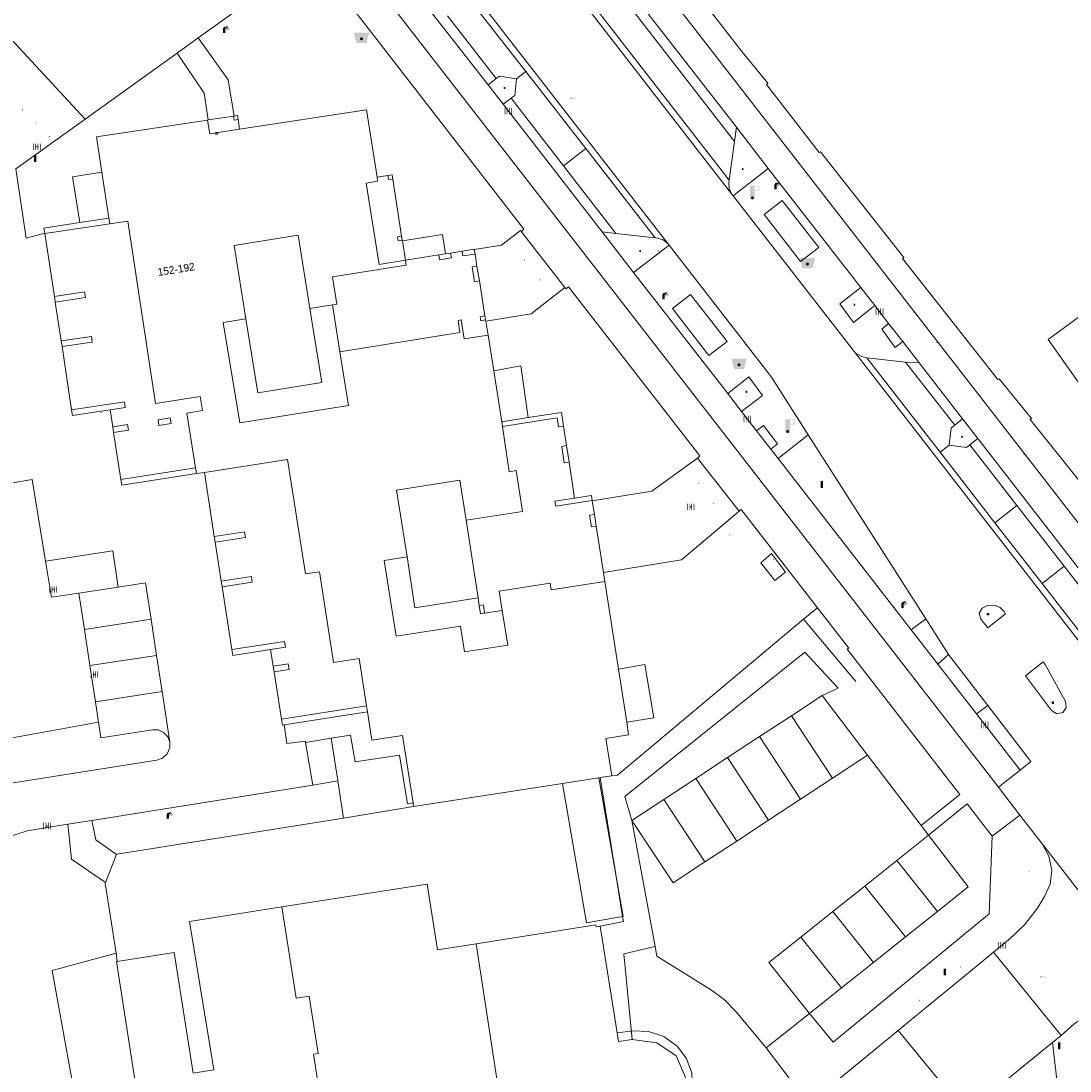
# Model space of a CAD drawing. Header units: metres. Extents: x 197457 to 198138, y 353986 to 354984.
# Tile 184 of 217: x 197552 to 197621, y 354857 to 354926. Entities that reach past the tile are written whole.
import ezdxf
from ezdxf.enums import TextEntityAlignment as Align

# ---------------------------------------------------------------- set-up
doc = ezdxf.new("R2010")
doc.units = ezdxf.units.M
doc.header["$MEASUREMENT"] = 0
for name, color, linetype, lineweight, true_color in [('abri', 7, 'Continuous', 0, 0x681648), ('afsluitpaal', 7, 'Continuous', 0, 0xde7233), ('afvalbak', 7, 'Continuous', 0, 0x6a2d14), ('benzine-   olieput', 7, 'Continuous', 0, 0x104b6e), ('elektrakast', 7, 'Continuous', 0, 0x104b6e), ('gasput', 7, 'Continuous', 0, 0x104b6e), ('haltepaal', 7, 'Continuous', 0, 0x104b6e), ('kolk', 7, 'Continuous', 0, 0x104b6e), ('lichtmast', 7, 'Continuous', 0, 0x104b6e), ('verkeersbordpaal', 7, 'Continuous', 0, 0x104b6e), ('verklikker transportleiding', 7, 'Continuous', 0, 0x104b6e)]:
    doc.layers.add(name, color=color, linetype=linetype, lineweight=lineweight, true_color=true_color)
for name, color, linetype, lineweight in [('cultuurscheiding geen IMGeo', 7, 'Continuous', 0), ('dorpelhoogte', 7, 'Continuous', 0), ('Grens beheer openbare ruimte groenbeheer', 253, 'Continuous', 0), ('Grens beheer openbare ruimte wegbeheer', 253, 'Continuous', 0), ('Grens gebouw op maaiveld onder overbouw', 1, 'Continuous', 13), ('grens individueel parkeervak', 7, 'Continuous', 0), ('Grens maaiveld', 253, 'Continuous', 0), ('grens WOZ object', 7, 'Continuous', 0), ('heg geen IMGeo', 7, 'Continuous', 0), ('hoofdgebouw', 1, 'Continuous', 0), ('Hoogtepunt', 7, 'Continuous', 0), ('huisnummerreeks BGT', 7, 'Continuous', 0), ('kant verharding', 7, 'Continuous', 0), ('muur breder dan 30cm', 30, 'Continuous', 0), ('overbouw', 1, 'Continuous', 13), ('raster geen IMGeo', 7, 'Continuous', 0), ('tussenmuur', 1, 'Continuous', 13), ('verkeerszuil', 7, 'Continuous', 0), ('vlakafsluiter', 1, 'Continuous', 0), ('waterleidingput', 132, 'Continuous', 0), ('weginrichtingselement', 7, 'Continuous', 0)]:
    doc.layers.add(name, color=color, linetype=linetype, lineweight=lineweight)
doc.styles.add('Style-STANDARD', font='STANDARD.shx')
doc.styles.add('Style-WORKING', font='WORKING.shx')

# ---------------------------------------------------------------- blocks, each defined once
blk = doc.blocks.new('bak')
at = {"layer": 'afvalbak', "linetype": 'Continuous', "lineweight": 0, "true_color": 0xbd2877}
h = blk.add_hatch(color=232, dxfattribs=at)
h.paths.add_polyline_path([(-0.325, -0.275), (-0.5, 0.4), (0.5, 0.4), (0.325, -0.275)])
edge = h.paths.add_edge_path(flags=16)
edge.add_arc((0, 0), 0.1, 0, 360)
at = {"layer": 'afvalbak', "linetype": 'Continuous', "lineweight": 0, "true_color": 0x681648}
blk.add_hatch(color=219, dxfattribs=at).paths.add_polyline_path([(0.1, 0, 1), (-0.1, 0, 1)])
blk = doc.blocks.new('kolk')
at = {"layer": 'kolk', "linetype": 'Continuous', "lineweight": 0, "true_color": 0xbd2877}
for points in [[(-0.49, -0.43), (-0.49, 0), (-0.49, 0.42), (-0.4, 0.42), (-0.4, 0), (-0.4, -0.43)], [(-0.19, -0.43), (-0.19, 0), (-0.19, 0.42), (-0.11, 0.42), (-0.11, 0), (-0.11, -0.43)], [(0.11, -0.43), (0.11, 0), (0.11, 0.42), (0.19, 0.42), (0.19, 0), (0.19, -0.43)], [(0.4, -0.43), (0.4, 0), (0.4, 0.42), (0.49, 0.42), (0.49, 0), (0.49, -0.43)]]:
    blk.add_hatch(color=232, dxfattribs=at).paths.add_polyline_path(points)
at = {"layer": 'kolk', "linetype": 'Continuous', "lineweight": 0, "true_color": 0x681648}
blk.add_hatch(color=219, dxfattribs=at).paths.add_polyline_path([(0.1, 0, 1), (-0.1, 0, 1)])
blk = doc.blocks.new('benzineolieput')
at = {"layer": 'benzine-   olieput', "linetype": 'Continuous', "lineweight": 0, "true_color": 0xbd2877}
h = blk.add_hatch(color=232, dxfattribs=at)
edge = h.paths.add_edge_path()
edge.add_spline(control_points=[(0.44, 0), (0.44, 0.04), (0.43, 0.09), (0.36, 0.2), (0.28, 0.26), (0.09, 0.32), (-0.02, 0.33), (-0.22, 0.29), (-0.31, 0.24), (-0.42, 0.12), (-0.44, 0.06), (-0.44, -0.06), (-0.42, -0.12), (-0.33, -0.22), (-0.28, -0.26), (-0.1, -0.33), (0.04, -0.33), (0.27, -0.27), (0.37, -0.2), (0.43, -0.08), (0.44, -0.04), (0.44, 0)], knot_values=[0, 0, 0, 0, 0.060484, 0.060484, 0.178041, 0.178041, 0.295599, 0.295599, 0.413157, 0.413157, 0.498623, 0.498623, 0.584089, 0.584089, 0.669555, 0.669555, 0.808438, 0.808438, 0.94732, 0.94732, 1, 1, 1, 1], degree=3, periodic=0)
edge = h.paths.add_edge_path(flags=16)
edge.add_ellipse((0, 0), major_axis=(0.392, 0), ratio=0.689655, start_angle=0, end_angle=360)
h = blk.add_hatch(color=232, dxfattribs=at)
h.paths.add_polyline_path([(-0.05, -0.09, -0.572477), (-0.05, 0.09, 0.381612), (-0.15, 0.17), (-0.25, 0.17), (-0.25, -0.18), (-0.15, -0.18, 0.381612)])
h.paths.add_polyline_path([(-0.15, -0.12), (-0.2, -0.12), (-0.2, -0.02), (-0.15, -0.02, -1)], flags=16)
h.paths.add_polyline_path([(-0.15, 0.02), (-0.2, 0.02), (-0.2, 0.12), (-0.15, 0.12, -1)], flags=16)
at = {"layer": 'benzine-   olieput', "linetype": 'Continuous', "lineweight": 0, "true_color": 0x681648}
blk.add_hatch(color=219, dxfattribs=at).paths.add_polyline_path([(0.1, 0, 1), (-0.1, 0, 1)])
at = {"layer": 'benzine-   olieput', "linetype": 'Continuous', "lineweight": 0, "true_color": 0xbd2877}
h = blk.add_hatch(color=232, dxfattribs=at)
h.paths.add_polyline_path([(0.27, -0.08), (0.27, 0.07, 1), (0.07, 0.07), (0.07, 0.07, -0.377964), (0.07, -0.07), (0.07, -0.08, 1)])
h.paths.add_polyline_path([(0.12, -0.08), (0.12, 0.07, -1), (0.23, 0.07), (0.23, -0.08, -1)], flags=16)
blk = doc.blocks.new('haltepaal')
at = {"layer": 'haltepaal', "linetype": 'Continuous', "lineweight": 0, "true_color": 0xbd2877}
h = blk.add_hatch(color=232, dxfattribs=at)
edge = h.paths.add_edge_path()
edge.add_arc((0, 0), 0.1, 0, 360)
edge.add_line((0, -0.1), (0.15, -0.1))
edge.add_line((0.15, -0.1), (0.15, 0.45))
edge.add_line((0.15, 0.45), (0.45, 0.45))
edge.add_line((0.45, 0.45), (0.45, 0.8))
edge.add_line((0.45, 0.8), (-0.15, 0.8))
edge.add_line((-0.15, 0.8), (-0.15, -0.1))
edge.add_line((-0.15, -0.1), (0, -0.1))
h.paths.add_polyline_path([(0.15, 0.5), (0.15, 0.75), (0.4, 0.75), (0.4, 0.5)], flags=16)
at = {"layer": 'haltepaal', "linetype": 'Continuous', "lineweight": 0, "true_color": 0x681648}
blk.add_hatch(color=219, dxfattribs=at).paths.add_polyline_path([(0.1, 0, 1), (-0.1, 0, 1)])
blk = doc.blocks.new('kast_1')
at = {"layer": 'elektrakast', "linetype": 'Continuous', "lineweight": 0, "true_color": 0xbd2877}
h = blk.add_hatch(color=232, dxfattribs=at)
edge = h.paths.add_edge_path()
edge.add_arc((0, 0), 0.1, 0, 360)
edge.add_line((0, -0.1), (0.34, -0.1))
edge.add_line((0.34, -0.1), (0.34, 0.47))
edge.add_line((0.34, 0.47), (-0.34, 0.47))
edge.add_line((-0.34, 0.47), (-0.34, -0.1))
edge.add_line((-0.34, -0.1), (0, -0.1))
edge = h.paths.add_edge_path(flags=16)
edge.add_arc((-0.2, 0.31), 0.0607, 0, 360)
at = {"layer": 'elektrakast', "linetype": 'Continuous', "lineweight": 0, "true_color": 0x681648}
blk.add_hatch(color=219, dxfattribs=at).paths.add_polyline_path([(-0.1, 0, 1), (0.1, 0, 1)])
at = {"layer": 'elektrakast', "color": 232, "linetype": 'Continuous', "lineweight": 0, "true_color": 0xbd2877, "extrusion": (0, 0, -1)}
blk.add_solid([(-0.34, 0.65), (0.34, 0.65), (-0.34, 0.55), (0.34, 0.55)], dxfattribs=at)
blk = doc.blocks.new('lichtmast')
at = {"layer": 'lichtmast', "linetype": 'Continuous', "lineweight": 0, "true_color": 0xbd2877}
for points in [[(0.15, 0.42, -0.344151), (0.3, 0.61), (0.43, 0.64, 0.960861), (0.4, 0.79), (0.1, 0.74, 0.366629), (-0.15, 0.45), (-0.15, -0.1), (0, -0.1, -0.414214), (-0.1, 0, -1), (0.1, 0, -0.414214), (0, -0.1), (0.15, -0.1)], [(0.35, 0.55, 1), (0.3, 0.56), (0.23, 0.32, 1), (0.28, 0.31)], [(0.42, 0.58, 1), (0.38, 0.57), (0.44, 0.33, 1), (0.48, 0.34)], [(0.49, 0.61, 1), (0.45, 0.58), (0.63, 0.4, 1), (0.66, 0.43)]]:
    blk.add_hatch(color=232, dxfattribs=at).paths.add_polyline_path(points)
at = {"layer": 'lichtmast', "linetype": 'Continuous', "lineweight": 0, "true_color": 0x681648}
blk.add_hatch(color=219, dxfattribs=at).paths.add_polyline_path([(-0.1, 0, 1), (0.1, 0, 1)])
blk = doc.blocks.new('afsluitpaal')
at = {"layer": 'afsluitpaal', "linetype": 'Continuous', "lineweight": 0, "true_color": 0xbd2877}
blk.add_hatch(color=232, dxfattribs=at).paths.add_polyline_path([(0.15, 0.65, 1), (-0.15, 0.65), (-0.15, 0.05), (-0.3, 0.05), (-0.3, -0.1), (0, -0.1, -0.414214), (-0.1, 0, -1), (0.1, 0, -0.414214), (0, -0.1), (0.3, -0.1), (0.3, 0.05), (0.15, 0.05)])
at = {"layer": 'afsluitpaal', "linetype": 'Continuous', "lineweight": 0, "true_color": 0x681648}
blk.add_hatch(color=219, dxfattribs=at).paths.add_polyline_path([(0.1, 0, 1), (-0.1, 0, 1)])
blk = doc.blocks.new('DUMMY_2')
at = {"layer": 'verkeerszuil', "color": 7, "lineweight": 0, "flags": 128}
blk.add_lwpolyline([(0.5, -0.5), (-0.5, -0.5), (-0.5, 0.5), (0.5, 0.5), (0.5, -0.5)], close=True, dxfattribs=at)
blk = doc.blocks.new('DUMMY_5')
at = {"layer": 'dorpelhoogte', "color": 7, "lineweight": 0, "flags": 128}
blk.add_lwpolyline([(0.5, -0.5), (-0.5, -0.5), (-0.5, 0.5), (0.5, 0.5), (0.5, -0.5)], close=True, dxfattribs=at)
blk = doc.blocks.new('gasput')
at = {"layer": 'gasput', "linetype": 'Continuous', "lineweight": 0, "true_color": 0xbd2877}
h = blk.add_hatch(color=232, dxfattribs=at)
edge = h.paths.add_edge_path()
edge.add_spline(control_points=[(0.44, 0), (0.44, 0.04), (0.43, 0.09), (0.36, 0.2), (0.28, 0.26), (0.09, 0.32), (-0.02, 0.33), (-0.22, 0.29), (-0.31, 0.24), (-0.42, 0.12), (-0.44, 0.06), (-0.44, -0.06), (-0.42, -0.12), (-0.33, -0.22), (-0.28, -0.26), (-0.1, -0.33), (0.04, -0.33), (0.27, -0.27), (0.37, -0.2), (0.43, -0.08), (0.44, -0.04), (0.44, 0)], knot_values=[0, 0, 0, 0, 0.060484, 0.060484, 0.178041, 0.178041, 0.295599, 0.295599, 0.413157, 0.413157, 0.498623, 0.498623, 0.584089, 0.584089, 0.669555, 0.669555, 0.808438, 0.808438, 0.94732, 0.94732, 1, 1, 1, 1], degree=3, periodic=0)
edge = h.paths.add_edge_path(flags=16)
edge.add_ellipse((0, 0), major_axis=(0.392, 0), ratio=0.689655, start_angle=0, end_angle=360)
blk.add_hatch(color=232, dxfattribs=at).paths.add_polyline_path([(0.18, -0.03), (0.09, -0.03, -0.169861), (0.05, -0.08), (0.05, -0.09), (0.11, -0.09, -1), (-0.07, -0.09), (-0.07, -0.07, -0.182676), (-0.1, 0, -0.182676), (-0.07, 0.07), (-0.07, 0.09, -1), (0.11, 0.09), (0.18, 0.09, 1), (-0.14, 0.09), (-0.14, -0.09, 1), (0.18, -0.09)])
at = {"layer": 'gasput', "linetype": 'Continuous', "lineweight": 0, "true_color": 0x681648}
blk.add_hatch(color=219, dxfattribs=at).paths.add_polyline_path([(-0.1, 0, 1), (0.1, 0, 1)])
blk = doc.blocks.new('waterleidingput')
at = {"layer": 'waterleidingput', "linetype": 'Continuous', "lineweight": 0, "true_color": 0x248bcb}
h = blk.add_hatch(color=142, dxfattribs=at)
edge = h.paths.add_edge_path()
edge.add_spline(control_points=[(0.44, 0), (0.44, 0.04), (0.43, 0.09), (0.36, 0.2), (0.28, 0.26), (0.09, 0.32), (-0.02, 0.33), (-0.22, 0.29), (-0.31, 0.24), (-0.42, 0.12), (-0.44, 0.06), (-0.44, -0.06), (-0.42, -0.12), (-0.33, -0.22), (-0.28, -0.26), (-0.1, -0.33), (0.04, -0.33), (0.27, -0.27), (0.37, -0.2), (0.43, -0.08), (0.44, -0.04), (0.44, 0)], knot_values=[0, 0, 0, 0, 0.060484, 0.060484, 0.178041, 0.178041, 0.295599, 0.295599, 0.413157, 0.413157, 0.498623, 0.498623, 0.584089, 0.584089, 0.669555, 0.669555, 0.808438, 0.808438, 0.94732, 0.94732, 1, 1, 1, 1], degree=3, periodic=0)
edge = h.paths.add_edge_path(flags=16)
edge.add_ellipse((0, 0), major_axis=(0.392, 0), ratio=0.689655, start_angle=0, end_angle=360)
for points in [[(-0.05, -0.09, -0.141608), (-0.09, -0.05), (-0.1, -0.09), (-0.17, 0.18), (-0.22, 0.18), (-0.12, -0.17), (-0.07, -0.17)], [(0.03, 0.18), (-0.02, 0.18), (-0.05, 0.09, -0.269854), (0.05, 0.09)], [(0.23, 0.18), (0.18, 0.18), (0.1, -0.09), (0.09, -0.05, -0.141608), (0.05, -0.09), (0.08, -0.17), (0.13, -0.17)]]:
    blk.add_hatch(color=142, dxfattribs=at).paths.add_polyline_path(points)
at = {"layer": 'waterleidingput', "linetype": 'Continuous', "lineweight": 0, "true_color": 0x104b6e}
blk.add_hatch(color=156, dxfattribs=at).paths.add_polyline_path([(0.1, 0, 1), (-0.1, 0, 1)])
blk = doc.blocks.new('bord_1')
at = {"layer": 'verklikker transportleiding', "linetype": 'Continuous', "lineweight": 0, "true_color": 0xbd2877}
h = blk.add_hatch(color=232, dxfattribs=at)
h.paths.add_polyline_path([(-0.75, -0.38), (-0.75, 0.38), (0.75, 0.38), (0.75, -0.38)])
h.paths.add_polyline_path([(-0.65, -0.27), (-0.65, 0.27), (0.65, 0.27), (0.65, -0.27)], flags=16)
at = {"layer": 'verklikker transportleiding', "linetype": 'Continuous', "lineweight": 0, "true_color": 0xbd2877, "transparency": 33554534}
h = blk.add_hatch(color=232, dxfattribs=at)
h.paths.add_polyline_path([(-0.65, -0.27), (-0.65, 0.27), (0.65, 0.27), (0.65, -0.27)])
h.paths.add_polyline_path([(-0.55, -0.18), (-0.55, 0.17), (0.55, 0.17), (0.55, -0.18)], flags=16)
at = {"layer": 'verklikker transportleiding', "linetype": 'Continuous', "lineweight": 0, "true_color": 0x681648}
blk.add_hatch(color=219, dxfattribs=at).paths.add_polyline_path([(-0.1, 0, 1), (0.1, 0, 1)])
blk = doc.blocks.new('paal')
at = {"layer": 'verkeersbordpaal', "linetype": 'Continuous', "lineweight": 0, "true_color": 0xbd2877}
blk.add_hatch(color=232, dxfattribs=at).paths.add_polyline_path([(0.15, 0.8), (-0.15, 0.8), (-0.15, -0.1), (0, -0.1, -0.414214), (-0.1, 0, -1), (0.1, 0, -0.414214), (0, -0.1), (0.15, -0.1)])
at = {"layer": 'verkeersbordpaal', "linetype": 'Continuous', "lineweight": 0, "true_color": 0x681648}
blk.add_hatch(color=219, dxfattribs=at).paths.add_polyline_path([(-0.1, 0, 1), (0.1, 0, 1)])
blk = doc.blocks.new('abri')
at = {"layer": 'abri', "linetype": 'Continuous', "lineweight": 0, "true_color": 0xde7233}
blk.add_hatch(color=13, dxfattribs=at).paths.add_polyline_path([(0.03, 0.38, -0.227838), (0.04, 0.42), (0.38, 0.68, 0.227838), (0.4, 0.72), (0.4, 0.77, 0.551252), (0.37, 0.79), (-0.01, 0.6, 0.289281), (-0.12, 0.42), (-0.12, -0.08), (-0.07, -0.08, -0.21525), (-0.1, 0, -0.490314), (0.03, 0.1)])
at = {"layer": 'abri', "linetype": 'Continuous', "lineweight": 0, "true_color": 0x6a2d14}
blk.add_hatch(color=26, dxfattribs=at).paths.add_polyline_path([(-0.1, 0, 1), (0.1, 0, 1)])

msp = doc.modelspace()

# ---------------------------------------------------------------- linework, layer by layer
at = {"layer": 'cultuurscheiding geen IMGeo', "linetype": 'Continuous', "lineweight": 0, "flags": 128}
msp.add_lwpolyline([(197558.051, 354864.671), (197553.862, 354863.546), (197559.508, 354832.342)], dxfattribs=at)
at = {"layer": 'Grens beheer openbare ruimte groenbeheer', "linetype": 'Continuous', "lineweight": 0}
for p, q in [((197564.089, 354919.278), (197564.053, 354919.273)), ((197587.576, 354897.938), (197587.378, 354899.221)), ((197588.11, 354894.489), (197587.743, 354896.861)), ((197589.259, 354894.344), (197589.262, 354894.323)), ((197589.993, 354889.629), (197590.086, 354889.029))]:
    msp.add_line(p, q, dxfattribs=at)
at = {"layer": 'Grens beheer openbare ruimte wegbeheer', "linetype": 'Continuous', "lineweight": 0}
for p, q in [((197564.089, 354919.278), (197565.743, 354919.53)), ((197580.74, 354910.683), (197579.98, 354910.561)), ((197581.707, 354909.696), (197581.581, 354910.494)), ((197581.863, 354908.729), (197582.231, 354906.438)), ((197582.273, 354906.172), (197582.285, 354906.099)), ((197589.402, 354893.426), (197589.262, 354894.323)), ((197589.522, 354892.655), (197589.993, 354889.629))]:
    msp.add_line(p, q, dxfattribs=at)
at = {"layer": 'Grens gebouw op maaiveld onder overbouw', "linetype": 'Continuous', "lineweight": 13}
msp.add_line((197583.344, 354899.507), (197583.388, 354899.198), dxfattribs=at)
at = {"layer": 'Grens gebouw op maaiveld onder overbouw', "linetype": 'Continuous', "lineweight": 13, "flags": 128}
for points in [[(197564.053, 354919.273), (197564.189, 354918.373), (197566.146, 354918.67)], [(197572.231, 354907.163), (197572.517, 354907.209), (197572.231, 354908.992), (197577.069, 354909.769), (197577.018, 354910.085)], [(197582.432, 354905.184), (197580.872, 354904.934), (197580.672, 354906.178), (197580.465, 354906.144), (197580.593, 354905.344), (197572.725, 354904.082)], [(197580.989, 354893.056), (197584.684, 354893.631), (197584.269, 354896.299), (197583.815, 354896.228), (197583.388, 354899.198)], [(197583.366, 354887.141), (197583.169, 354888.408), (197586.499, 354888.926), (197586.568, 354888.482), (197590.086, 354889.029)]]:
    msp.add_lwpolyline(points, dxfattribs=at)
at = {"layer": 'grens individueel parkeervak', "linetype": 'Continuous', "lineweight": 0}
for p, q in [((197584.912, 354922.451), (197581.205, 354927.226)), ((197582.964, 354921.998), (197579.771, 354926.113)), ((197584.912, 354922.451), (197584.303, 354921.979)), ((197588.833, 354917.4), (197584.912, 354922.451)), ((197587.388, 354916.279), (197583.958, 354920.71)), ((197588.833, 354917.4), (197587.388, 354916.279)), ((197593.377, 354911.546), (197588.833, 354917.4)), ((197590.817, 354911.847), (197587.388, 354916.279)), ((197590.817, 354911.847), (197593.377, 354911.546)), ((197612.066, 354897.512), (197612.65, 354897.966)), ((197617.101, 354894.01), (197614.012, 354897.99)), ((197612.066, 354897.512), (197615.656, 354892.888)), ((197615.656, 354892.888), (197617.101, 354894.01)), ((197620.192, 354890.028), (197617.101, 354894.01)), ((197615.656, 354892.888), (197618.747, 354888.907)), ((197618.747, 354888.907), (197620.192, 354890.028)), ((197555.614, 354888.271), (197558.195, 354888.664)), ((197555.614, 354888.271), (197555.976, 354885.898)), ((197555.976, 354885.898), (197560.348, 354886.565)), ((197560.348, 354886.565), (197560.71, 354884.192)), ((197555.976, 354885.898), (197556.337, 354883.526)), ((197556.337, 354883.526), (197560.71, 354884.192)), ((197560.71, 354884.192), (197561.071, 354881.819)), ((197556.337, 354883.526), (197556.699, 354881.153)), ((197556.699, 354881.153), (197561.071, 354881.819)), ((197561.071, 354881.819), (197561.576, 354878.508)), ((197604.336, 354881.567), (197602.313, 354880.238)), ((197607.314, 354877.66), (197604.336, 354881.567)), ((197556.699, 354881.153), (197556.901, 354879.825)), ((197602.313, 354880.238), (197600.224, 354878.865)), ((197602.313, 354880.238), (197605.004, 354876.143)), ((197600.224, 354878.865), (197598.134, 354877.492)), ((197600.224, 354878.865), (197602.914, 354874.77)), ((197598.134, 354877.492), (197596.045, 354876.12)), ((197598.134, 354877.492), (197600.825, 354873.397)), ((197605.004, 354876.143), (197607.314, 354877.66)), ((197596.045, 354876.12), (197593.955, 354874.747)), ((197596.045, 354876.12), (197598.735, 354872.024)), ((197602.914, 354874.77), (197605.004, 354876.143)), ((197593.955, 354874.747), (197591.866, 354873.374)), ((197593.955, 354874.747), (197596.646, 354870.652)), ((197600.825, 354873.397), (197602.914, 354874.77)), ((197598.735, 354872.024), (197600.825, 354873.397)), ((197609.224, 354870.748), (197611.313, 354872.415)), ((197596.646, 354870.652), (197598.735, 354872.024)), ((197607.13, 354869.076), (197609.224, 354870.748)), ((197609.224, 354870.748), (197611.884, 354867.416)), ((197605.035, 354867.404), (197607.13, 354869.076)), ((197607.13, 354869.076), (197609.789, 354865.744)), ((197602.941, 354865.732), (197605.035, 354867.404)), ((197605.035, 354867.404), (197607.695, 354864.072)), ((197611.884, 354867.416), (197609.789, 354865.744)), ((197602.941, 354865.732), (197605.6, 354862.4)), ((197609.789, 354865.744), (197607.695, 354864.072)), ((197607.695, 354864.072), (197605.6, 354862.4)), ((197605.6, 354862.4), (197603.506, 354860.728))]:
    msp.add_line(p, q, dxfattribs=at)
at = {"layer": 'grens individueel parkeervak', "linetype": 'Continuous', "lineweight": 0, "flags": 128}
for points in [[(197584.303, 354921.979), (197583.185, 354922.148), (197582.964, 354921.998)], [(197583.958, 354920.71), (197584.179, 354920.875), (197584.303, 354921.979)], [(197614.012, 354897.99), (197613.789, 354897.819), (197612.65, 354897.966)], [(197553.438, 354890.367), (197557.833, 354891.037), (197558.195, 354888.664)], [(197553.438, 354890.367), (197553.825, 354887.998), (197555.614, 354888.271)], [(197558.195, 354888.664), (197559.987, 354888.937), (197560.348, 354886.565)], [(197556.901, 354879.825), (197557.061, 354878.778), (197560.436, 354879.314), (197560.805, 354879.303), (197561.169, 354879.142), (197561.442, 354878.852), (197561.576, 354878.508)], [(197591.866, 354873.374), (197594.557, 354869.279), (197596.646, 354870.652)], [(197611.313, 354872.415), (197613.898, 354869.024), (197611.884, 354867.416)], [(197602.941, 354865.732), (197600.846, 354864.059), (197603.506, 354860.728)]]:
    msp.add_lwpolyline(points, dxfattribs=at)
at = {"layer": 'Grens maaiveld', "linetype": 'Continuous', "lineweight": 0}
for p, q in [((197582.285, 354906.099), (197582.432, 354905.184)), ((197603.116, 354886.562), (197604.024, 354887.317)), ((197572.579, 354875.984), (197572.583, 354875.961)), ((197572.583, 354875.961), (197572.967, 354873.523)), ((197589.782, 354876.182), (197590.851, 354869.564)), ((197577.552, 354874.283), (197572.967, 354873.523)), ((197558.088, 354871.137), (197557.352, 354869.305)), ((197590.851, 354869.564), (197591.252, 354867.081)), ((197558.051, 354864.671), (197558.135, 354864.133))]:
    msp.add_line(p, q, dxfattribs=at)
at = {"layer": 'Grens maaiveld', "linetype": 'Continuous', "lineweight": 0, "flags": 128}
for points in [[(197601.707, 354914.003), (197600.535, 354913.086), (197602.917, 354909.997), (197604.118, 354910.93), (197601.707, 354914.003)], [(197594.523, 354906.919), (197595.703, 354907.839), (197598.101, 354904.765), (197596.906, 354903.844), (197594.523, 354906.919)], [(197603.116, 354886.562), (197590.908, 354876.346), (197590.54, 354876.3)], [(197572.967, 354873.523), (197558.102, 354871.172), (197558.088, 354871.137)], [(197557.352, 354869.305), (197557.336, 354869.264), (197558.051, 354864.671)], [(197591.252, 354867.081), (197591.305, 354866.75), (197589.793, 354866.447)], [(197558.051, 354864.671), (197553.862, 354863.546), (197559.508, 354832.342)]]:
    msp.add_lwpolyline(points, dxfattribs=at)
at = {"layer": 'grens WOZ object', "linetype": 'Continuous', "lineweight": 0}
for p, q in [((197575.156, 354915.523), (197575.876, 354915.635)), ((197575.876, 354915.635), (197576.143, 354915.677)), ((197576.143, 354915.677), (197576.185, 354915.41)), ((197576.185, 354915.41), (197576.772, 354911.656)), ((197555.676, 354912.551), (197553.326, 354912.195)), ((197557.578, 354912.84), (197555.676, 354912.551)), ((197557.578, 354912.84), (197557.634, 354912.474)), ((197553.326, 354912.195), (197553.375, 354911.872)), ((197553.375, 354911.872), (197553.381, 354911.829)), ((197553.381, 354911.829), (197554.009, 354907.716)), ((197576.772, 354911.656), (197576.814, 354911.389)), ((197576.814, 354911.389), (197576.818, 354911.362)), ((197576.818, 354911.362), (197577.018, 354910.085)), ((197554.009, 354907.716), (197554.066, 354907.34)), ((197554.066, 354907.34), (197554.454, 354904.8)), ((197570.75, 354906.925), (197572.231, 354907.163)), ((197572.725, 354904.082), (197572.231, 354907.163)), ((197554.454, 354904.8), (197554.51, 354904.424)), ((197554.51, 354904.424), (197555.142, 354900.281)), ((197555.142, 354900.281), (197555.199, 354899.905)), ((197555.199, 354899.905), (197557.659, 354900.285)), ((197557.83, 354899.178), (197557.659, 354900.285)), ((197557.83, 354899.178), (197557.888, 354898.803)), ((197558.365, 354895.72), (197557.888, 354898.803)), ((197563.257, 354896.476), (197563.315, 354896.1)), ((197558.423, 354895.344), (197563.315, 354896.1)), ((197564.491, 354891.988), (197563.84, 354896.181)), ((197558.365, 354895.72), (197558.423, 354895.344)), ((197564.491, 354891.988), (197564.549, 354891.613)), ((197564.947, 354889.053), (197564.549, 354891.613)), ((197564.947, 354889.053), (197565.005, 354888.678)), ((197565.644, 354884.567), (197565.005, 354888.678)), ((197581.783, 354887.952), (197581.86, 354887.454)), ((197583.366, 354887.141), (197582.21, 354886.962)), ((197565.644, 354884.567), (197565.702, 354884.191)), ((197565.702, 354884.191), (197568.182, 354884.577)), ((197568.351, 354883.49), (197568.182, 354884.577)), ((197568.351, 354883.49), (197568.409, 354883.114)), ((197568.891, 354880.011), (197568.409, 354883.114)), ((197574.474, 354880.878), (197574.534, 354880.493)), ((197568.891, 354880.011), (197568.951, 354879.626)), ((197569.081, 354879.646), (197574.534, 354880.493)), ((197568.951, 354879.626), (197569.081, 354879.646)), ((197587.309, 354875.798), (197589.703, 354876.17)), ((197589.703, 354876.17), (197590.851, 354869.564))]:
    msp.add_line(p, q, dxfattribs=at)
at = {"layer": 'grens WOZ object', "linetype": 'Continuous', "lineweight": 0, "flags": 128}
for points in [[(197575.156, 354915.523), (197575.197, 354915.262), (197574.443, 354915.141), (197575.3, 354909.809), (197577.018, 354910.085)], [(197557.634, 354912.474), (197558.829, 354912.656), (197560.63, 354900.704), (197563.565, 354901.158), (197563.709, 354900.229), (197562.701, 354900.073), (197563.257, 354896.476)], [(197566.564, 354906.253), (197567.343, 354901.397), (197571.529, 354902.069), (197570.75, 354906.925)], [(197572.725, 354904.082), (197573.287, 354900.577), (197566.168, 354899.435), (197565.083, 354906.015), (197566.564, 354906.253)], [(197574.474, 354880.878), (197573.992, 354883.981), (197572.313, 354883.72), (197571.389, 354889.669), (197570.46, 354889.525), (197569.295, 354897.025), (197563.84, 354896.181)], [(197583.366, 354887.141), (197583.721, 354884.859), (197580.895, 354884.419), (197580.632, 354886.109), (197576.413, 354885.453), (197575.632, 354890.412), (197577.124, 354890.644)], [(197577.124, 354890.644), (197577.643, 354887.308), (197581.783, 354887.952)], [(197582.21, 354886.962), (197581.943, 354886.92), (197581.86, 354887.454)], [(197591.252, 354867.081), (197588.895, 354866.671), (197587.309, 354875.798)], [(197590.851, 354869.564), (197591.281, 354867.086), (197591.252, 354867.081)], [(197590.89, 354859.457), (197591.926, 354859.58), (197592.946, 354859.553), (197593.958, 354859.212), (197594.821, 354858.584), (197595.434, 354857.768), (197595.786, 354856.81), (197595.844, 354855.77)], [(197591.887, 354859.016), (197590.979, 354858.892), (197590.89, 354859.457)], [(197595.399, 354856.481), (197594.758, 354857.941), (197593.489, 354858.799), (197591.887, 354859.016)]]:
    msp.add_lwpolyline(points, dxfattribs=at)
at = {"layer": 'heg geen IMGeo', "linetype": 'Continuous', "lineweight": 0}
for p, q in [((197603.116, 354886.562), (197604.024, 354887.317)), ((197606.546, 354882.486), (197603.116, 354886.562)), ((197558.051, 354864.671), (197558.135, 354864.133))]:
    msp.add_line(p, q, dxfattribs=at)
at = {"layer": 'heg geen IMGeo', "linetype": 'Continuous', "lineweight": 0, "flags": 128}
msp.add_lwpolyline([(197557.352, 354869.305), (197557.336, 354869.264), (197558.051, 354864.671)], dxfattribs=at)
at = {"layer": 'hoofdgebouw', "linetype": 'Continuous', "lineweight": 0}
for p, q in [((197557.117, 354915.866), (197557.578, 354912.84)), ((197582.432, 354905.184), (197582.807, 354902.85)), ((197582.807, 354902.85), (197583.344, 354899.507)), ((197563.84, 354896.181), (197563.315, 354896.1)), ((197590.979, 354883.294), (197590.086, 354889.029)), ((197591.52, 354879.815), (197590.979, 354883.294)), ((197577.552, 354874.283), (197587.309, 354875.798)), ((197589.703, 354876.17), (197589.782, 354876.182)), ((197589.782, 354876.182), (197590.54, 354876.3)), ((197577.515, 354874.524), (197577.552, 354874.283)), ((197590.89, 354859.457), (197589.793, 354866.447))]:
    msp.add_line(p, q, dxfattribs=at)
at = {"layer": 'hoofdgebouw', "linetype": 'Continuous', "lineweight": 0, "flags": 128}
for points in [[(197575.156, 354915.523), (197574.474, 354919.933), (197566.146, 354918.67)], [(197564.053, 354919.273), (197556.766, 354918.168), (197557.117, 354915.866)], [(197621.943, 354900.937), (197619.139, 354904.893), (197626.883, 354910.569), (197629.064, 354912.294), (197631.066, 354913.842)], [(197566.564, 354906.253), (197565.794, 354911.052), (197569.98, 354911.724), (197570.75, 354906.925)], [(197577.124, 354890.644), (197576.443, 354895.021), (197580.583, 354895.665), (197580.989, 354893.056)], [(197574.534, 354880.493), (197574.821, 354878.625), (197576.836, 354878.938), (197577.515, 354874.524)], [(197590.54, 354876.3), (197590.16, 354878.748), (197591.65, 354878.98), (197591.52, 354879.815)], [(197581.652, 354865.29), (197579.115, 354864.892), (197578.439, 354869.199), (197568.915, 354867.704)], [(197568.915, 354867.704), (197562.86, 354866.753), (197564.45, 354857.025)], [(197589.793, 354866.447), (197589.526, 354866.405), (197589.508, 354866.524), (197581.652, 354865.29)], [(197561.005, 354845.245), (197558.087, 354864.125), (197558.135, 354864.133)], [(197558.135, 354864.133), (197561.87, 354864.717), (197563.107, 354856.813), (197564.45, 354857.025)]]:
    msp.add_lwpolyline(points, dxfattribs=at)
at = {"layer": 'kant verharding', "linetype": 'Continuous', "lineweight": 0}
for p, q in [((197539.191, 354982.046), (197594.219, 354911.18)), ((197598.397, 354914.448), (197545.929, 354982.046)), ((197643.037, 354864.624), (197551.905, 354982.046)), ((197615.886, 354875.563), (197572.913, 354930.906)), ((197582.435, 354921.576), (197576.032, 354929.822)), ((197598.229, 354915.338), (197586.998, 354929.808)), ((197569.997, 354929.364), (197563.439, 354924.652)), ((197556.03, 354919.328), (197548.992, 354926.914)), ((197591.696, 354926.736), (197598.578, 354917.866)), ((197598.708, 354918.805), (197592.23, 354927.15)), ((197563.439, 354924.652), (197562.063, 354923.663)), ((197562.063, 354923.663), (197556.03, 354919.328)), ((197582.964, 354921.998), (197582.435, 354921.576)), ((197583.421, 354920.306), (197582.435, 354921.576)), ((197583.421, 354920.306), (197583.958, 354920.71)), ((197589.913, 354911.945), (197583.421, 354920.306)), ((197551.48, 354916.076), (197556.03, 354919.328)), ((197598.578, 354917.866), (197598.708, 354918.805)), ((197600.801, 354916.108), (197598.708, 354918.805)), ((197598.578, 354917.866), (197598.229, 354915.338)), ((197600.801, 354916.108), (197598.503, 354914.31)), ((197606.862, 354908.299), (197600.801, 354916.108)), ((197598.397, 354914.448), (197598.503, 354914.31)), ((197606.51, 354903.995), (197598.503, 354914.31)), ((197584.617, 354911.948), (197587.477, 354908.292)), ((197590.817, 354911.847), (197589.913, 354911.945)), ((197591.974, 354909.292), (197589.913, 354911.945)), ((197594.301, 354911.073), (197591.974, 354909.292)), ((197594.219, 354911.18), (197594.301, 354911.073)), ((197598.142, 354901.347), (197591.974, 354909.292)), ((197607.782, 354907.114), (197606.862, 354908.299)), ((197608.687, 354905.948), (197607.782, 354907.114)), ((197609.61, 354904.758), (197608.687, 354905.948)), ((197610.698, 354903.356), (197609.61, 354904.758)), ((197606.51, 354903.995), (197636.225, 354865.712)), ((197607.271, 354903.687), (197612.066, 354897.512)), ((197609.805, 354903.414), (197607.271, 354903.687)), ((197609.805, 354903.414), (197610.698, 354903.356)), ((197613.025, 354899.28), (197609.805, 354903.414)), ((197613.54, 354899.695), (197610.698, 354903.356)), ((197599.055, 354900.172), (197598.142, 354901.347)), ((197600.038, 354898.905), (197599.055, 354900.172)), ((197613.025, 354899.28), (197613.54, 354899.695)), ((197614.537, 354898.41), (197613.54, 354899.695)), ((197600.966, 354897.71), (197600.038, 354898.905)), ((197601.45, 354897.086), (197603.423, 354898.654)), ((197611.126, 354886.577), (197603.423, 354898.654)), ((197614.537, 354898.41), (197614.012, 354897.99)), ((197596.172, 354897.124), (197598.894, 354893.632)), ((197601.45, 354897.086), (197600.966, 354897.71)), ((197610.162, 354885.867), (197601.45, 354897.086)), ((197552.564, 354895.714), (197553.438, 354890.367)), ((197625.432, 354883.277), (197620.192, 354890.028)), ((197618.747, 354888.907), (197623.989, 354882.157)), ((197611.126, 354886.577), (197610.162, 354885.867)), ((197612.61, 354884.25), (197611.126, 354886.577)), ((197611.905, 354883.622), (197610.162, 354885.867)), ((197611.905, 354883.622), (197612.61, 354884.25)), ((197615.186, 354880.9), (197612.61, 354884.25)), ((197614.445, 354880.351), (197611.905, 354883.622)), ((197615.186, 354880.9), (197614.445, 354880.351)), ((197617.307, 354876.665), (197614.445, 354880.351)), ((197572.142, 354878.757), (197570.476, 354878.492)), ((197572.579, 354875.984), (197572.142, 354878.757)), ((197570.476, 354878.492), (197570.945, 354875.687)), ((197610.829, 354873.049), (197607.314, 354877.66)), ((197615.886, 354875.563), (197617.307, 354876.665)), ((197570.945, 354875.687), (197556.475, 354873.376)), ((197617.298, 354873.727), (197615.886, 354875.563)), ((197618.768, 354871.816), (197617.298, 354873.727)), ((197554.891, 354873.123), (197553.547, 354872.908)), ((197554.891, 354873.123), (197556.475, 354873.376)), ((197591.866, 354873.374), (197593.388, 354865.112)), ((197610.829, 354873.049), (197611.313, 354872.415)), ((197613.686, 354863.197), (197615.561, 354864.733)), ((197620, 354859.283), (197615.561, 354864.733)), ((197611.169, 354861.13), (197613.686, 354863.197)), ((197603.506, 354860.728), (197600.668, 354858.463)), ((197609.323, 354859.613), (197611.169, 354861.13)), ((197613.776, 354854.203), (197609.323, 354859.613)), ((197619.428, 354858.818), (197620, 354859.283)), ((197618.147, 354857.774), (197619.428, 354858.818)), ((197615.65, 354855.734), (197618.147, 354857.774))]:
    msp.add_line(p, q, dxfattribs=at)
at = {"layer": 'kant verharding', "linetype": 'Continuous', "lineweight": 0, "flags": 128}
for points in [[(197628.959, 354885.695), (197622.356, 354894.165), (197620, 354897.122), (197617.965, 354899.642), (197618.046, 354899.712), (197615.938, 354902.306), (197615.856, 354902.263), (197609.597, 354910.209), (197609.68, 354910.277), (197604.231, 354917.193), (197604.142, 354917.149), (197600.681, 354921.603), (197600.764, 354921.689), (197599.069, 354923.765), (197586.687, 354939.703)], [(197570.306, 354928.957), (197571.568, 354927.296), (197573.563, 354926.586), (197584.781, 354912.113), (197584.617, 354911.948)], [(197563.439, 354924.652), (197565.4, 354921.913), (197565.79, 354919.537)], [(197564.089, 354919.278), (197563.837, 354921.037), (197562.063, 354923.663)], [(197553.375, 354911.872), (197552.159, 354911.543), (197551.48, 354916.076)], [(197555.676, 354912.551), (197555.201, 354915.563), (197557.117, 354915.866)], [(197598.397, 354914.448), (197598.244, 354914.793), (197598.21, 354915.169), (197598.229, 354915.338)], [(197577.018, 354910.085), (197576.818, 354911.362), (197579.454, 354911.778), (197579.654, 354910.509)], [(197581.533, 354910.789), (197583.309, 354911.074), (197584.556, 354912.037), (197584.617, 354911.948)], [(197594.219, 354911.18), (197593.912, 354911.419), (197593.54, 354911.531), (197593.377, 354911.546)], [(197594.301, 354911.073), (197601.022, 354902.418), (197603.423, 354898.654)], [(197587.477, 354908.292), (197585.257, 354906.576), (197582.285, 354906.099)], [(197587.477, 354908.292), (197587.541, 354908.21), (197587.71, 354908.343), (197596.312, 354897.275), (197596.172, 354897.124)], [(197607.782, 354907.114), (197606.391, 354906.009), (197605.485, 354907.222), (197606.862, 354908.299)], [(197608.687, 354905.948), (197608.237, 354905.572), (197609.12, 354904.375), (197609.61, 354904.758)], [(197606.51, 354903.995), (197606.925, 354903.768), (197607.271, 354903.687)], [(197582.807, 354902.85), (197584.578, 354903.162), (197585.065, 354899.773)], [(197599.055, 354900.172), (197600.419, 354901.233), (197599.519, 354902.45), (197598.142, 354901.347)], [(197600.966, 354897.71), (197601.404, 354898.059), (197600.488, 354899.25), (197600.038, 354898.905)], [(197612.65, 354897.966), (197612.793, 354899.081), (197613.025, 354899.28)], [(197614.537, 354898.41), (197632, 354875.911), (197631.471, 354875.497)], [(197589.262, 354894.323), (197593.163, 354894.949), (197596.172, 354897.124)], [(197552.564, 354895.714), (197550.9, 354895.442), (197550.67, 354896.865)], [(197598.894, 354893.632), (197599.035, 354893.741), (197604.024, 354887.317)], [(197589.993, 354889.629), (197595.108, 354890.45), (197598.894, 354893.632)], [(197601.932, 354889.644), (197601.226, 354889.093), (197600.304, 354890.25), (197601.012, 354890.86), (197601.932, 354889.644)], [(197614.728, 354886.561), (197614.627, 354886.947), (197614.831, 354887.29), (197615.175, 354887.467), (197615.597, 354887.491), (197615.991, 354887.335), (197616.261, 354887.058), (197616.359, 354886.908), (197615.201, 354885.991), (197614.728, 354886.561)], [(197604.024, 354887.317), (197606.085, 354884.663), (197605.972, 354884.589), (197613.35, 354875.072), (197610.829, 354873.049)], [(197590.979, 354883.294), (197592.714, 354883.589), (197593.292, 354880.099), (197591.52, 354879.815)], [(197619.372, 354880.578), (197619.711, 354880.37), (197620.101, 354880.449), (197620.333, 354880.773), (197620.282, 354881.167), (197618.951, 354883.592), (197618.809, 354883.771), (197617.657, 354882.847), (197619.372, 354880.578)], [(197617.307, 354876.665), (197618.014, 354877.23), (197615.186, 354880.9)], [(197570.476, 354878.492), (197570.462, 354878.573), (197569.247, 354878.41), (197569.081, 354879.646)], [(197572.142, 354878.757), (197573.421, 354878.959), (197573.723, 354877.22), (197576.637, 354877.66), (197577.153, 354874.471), (197577.515, 354874.524)], [(197561.576, 354878.508), (197561.572, 354878.123), (197561.404, 354877.741), (197561.094, 354877.459), (197560.731, 354877.333), (197548.794, 354875.449), (197548.07, 354875.468), (197547.353, 354875.776), (197546.809, 354876.335), (197546.533, 354877.005)], [(197615.481, 354872.334), (197613.833, 354874.458), (197611.313, 354872.415)], [(197557.352, 354869.305), (197555.137, 354870.834), (197554.891, 354873.123)], [(197556.475, 354873.376), (197556.736, 354872.101), (197558.088, 354871.137)], [(197553.547, 354872.908), (197552.23, 354872.698), (197551.344, 354872.416), (197550.478, 354871.957), (197549.685, 354871.322), (197549.016, 354870.531), (197548.513, 354869.626), (197548.199, 354868.659), (197548.075, 354867.687), (197548.125, 354866.758)], [(197603.506, 354860.728), (197605.051, 354858.846), (197615.289, 354867.262), (197615.481, 354872.334)], [(197615.561, 354864.733), (197616.658, 354865.636), (197617.593, 354866.525), (197618.39, 354867.541), (197618.653, 354867.958), (197618.896, 354868.389), (197619.267, 354869.197), (197619.38, 354870.123), (197619.198, 354871.038), (197618.768, 354871.816)], [(197593.388, 354865.112), (197593.504, 354864.481), (197597.023, 354862.304), (197597.91, 354861.65), (197598.68, 354860.861), (197600.668, 354858.463)], [(197623.726, 354861.722), (197622.714, 354861.249), (197621.747, 354860.68), (197620.838, 354860.022), (197620, 354859.283)], [(197561.037, 354830.448), (197565.239, 354831.171), (197568.212, 354831.775), (197571.132, 354832.595), (197575.124, 354834.076), (197578.976, 354835.889), (197582.443, 354837.926), (197585.719, 354840.259), (197587.275, 354841.517), (197609.323, 354859.613)], [(197600.668, 354858.463), (197602.168, 354856.474), (197597.696, 354852.809)]]:
    msp.add_lwpolyline(points, dxfattribs=at)
at = {"layer": 'muur breder dan 30cm', "linetype": 'Continuous', "lineweight": 0}
for p, q in [((197565.743, 354919.53), (197565.79, 354919.537)), ((197565.79, 354919.537), (197566.01, 354919.57)), ((197566.01, 354919.57), (197566.05, 354919.303)), ((197575.876, 354915.635), (197576.143, 354915.677)), ((197576.143, 354915.677), (197576.185, 354915.41)), ((197555.676, 354912.551), (197553.326, 354912.195)), ((197553.381, 354911.829), (197557.634, 354912.474)), ((197557.578, 354912.84), (197555.676, 354912.551)), ((197553.326, 354912.195), (197553.375, 354911.872)), ((197553.375, 354911.872), (197553.381, 354911.829)), ((197576.772, 354911.656), (197576.814, 354911.389)), ((197579.2, 354910.436), (197579.654, 354910.509)), ((197579.654, 354910.509), (197579.98, 354910.561)), ((197580.74, 354910.683), (197581.53, 354910.81)), ((197581.53, 354910.81), (197581.533, 354910.789)), ((197581.533, 354910.789), (197581.581, 354910.494)), ((197581.707, 354909.696), (197581.863, 354908.729)), ((197554.009, 354907.716), (197554.066, 354907.34)), ((197582.273, 354906.172), (197582.231, 354906.438)), ((197554.454, 354904.8), (197554.51, 354904.424)), ((197555.142, 354900.281), (197555.199, 354899.905)), ((197555.199, 354899.905), (197557.659, 354900.285)), ((197557.83, 354899.178), (197557.888, 354898.803)), ((197583.344, 354899.507), (197585.065, 354899.773)), ((197587.576, 354897.938), (197587.743, 354896.861)), ((197563.257, 354896.476), (197558.365, 354895.72)), ((197558.423, 354895.344), (197563.315, 354896.1)), ((197558.365, 354895.72), (197558.423, 354895.344)), ((197589.402, 354893.426), (197589.522, 354892.655)), ((197564.491, 354891.988), (197564.549, 354891.613)), ((197564.947, 354889.053), (197565.005, 354888.678)), ((197565.644, 354884.567), (197565.702, 354884.191)), ((197565.702, 354884.191), (197568.182, 354884.577)), ((197568.351, 354883.49), (197568.409, 354883.114)), ((197574.474, 354880.878), (197568.891, 354880.011)), ((197568.891, 354880.011), (197568.951, 354879.626)), ((197568.951, 354879.626), (197569.081, 354879.646))]:
    msp.add_line(p, q, dxfattribs=at)
at = {"layer": 'muur breder dan 30cm', "linetype": 'Continuous', "lineweight": 0, "flags": 128}
for points in [[(197565.743, 354919.53), (197565.784, 354919.263), (197566.05, 354919.303)], [(197576.185, 354915.41), (197575.918, 354915.369), (197575.876, 354915.635)], [(197576.772, 354911.656), (197576.505, 354911.614), (197576.547, 354911.348), (197576.814, 354911.389)], [(197579.2, 354910.436), (197579.251, 354910.12), (197580.031, 354910.245), (197579.98, 354910.561)], [(197580.74, 354910.683), (197580.791, 354910.367), (197581.581, 354910.494)], [(197581.707, 354909.696), (197581.391, 354909.646), (197581.547, 354908.678), (197581.863, 354908.729)], [(197554.009, 354907.716), (197555.987, 354908.014), (197556.044, 354907.638), (197554.066, 354907.34)], [(197582.231, 354906.438), (197581.915, 354906.387), (197581.957, 354906.121), (197582.273, 354906.172)], [(197554.454, 354904.8), (197556.432, 354905.098), (197556.488, 354904.722), (197554.51, 354904.424)], [(197555.142, 354900.281), (197558.601, 354900.815), (197558.658, 354900.44), (197557.659, 354900.285)], [(197585.065, 354899.773), (197587.24, 354900.11), (197587.378, 354899.221)], [(197557.83, 354899.178), (197558.809, 354899.33), (197558.867, 354898.954), (197557.888, 354898.803)], [(197561.595, 354899.761), (197561.654, 354899.385), (197560.863, 354899.263), (197560.805, 354899.638), (197561.595, 354899.761)], [(197587.378, 354899.221), (197587.061, 354899.172), (197586.971, 354899.753), (197583.388, 354899.198)], [(197587.576, 354897.938), (197587.26, 354897.889), (197587.427, 354896.812), (197587.743, 354896.861)], [(197589.259, 354894.344), (197586.868, 354893.972), (197586.819, 354894.288), (197588.11, 354894.489)], [(197589.259, 354894.344), (197589.21, 354894.66), (197588.11, 354894.489)], [(197589.402, 354893.426), (197589.087, 354893.377), (197589.207, 354892.606), (197589.522, 354892.655)], [(197564.491, 354891.988), (197566.467, 354892.295), (197566.526, 354891.919), (197564.549, 354891.613)], [(197564.947, 354889.053), (197566.923, 354889.36), (197566.982, 354888.985), (197565.005, 354888.678)], [(197581.86, 354887.454), (197582.127, 354887.495), (197582.21, 354886.962)], [(197565.644, 354884.567), (197569.102, 354885.104), (197569.16, 354884.729), (197568.182, 354884.577)], [(197568.351, 354883.49), (197569.339, 354883.643), (197569.397, 354883.268), (197568.409, 354883.114)]]:
    msp.add_lwpolyline(points, dxfattribs=at)
at = {"layer": 'overbouw', "linetype": 'Continuous', "lineweight": 13}
for p, q in [((197564.053, 354919.273), (197564.089, 354919.278)), ((197564.089, 354919.278), (197565.743, 354919.53)), ((197566.05, 354919.303), (197566.146, 354918.67)), ((197577.018, 354910.085), (197579.2, 354910.436)), ((197579.98, 354910.561), (197580.74, 354910.683)), ((197581.581, 354910.494), (197581.707, 354909.696)), ((197581.863, 354908.729), (197582.231, 354906.438)), ((197582.273, 354906.172), (197582.285, 354906.099)), ((197587.378, 354899.221), (197587.576, 354897.938)), ((197587.743, 354896.861), (197588.11, 354894.489)), ((197589.259, 354894.344), (197589.262, 354894.323)), ((197589.262, 354894.323), (197589.402, 354893.426)), ((197580.989, 354893.056), (197581.783, 354887.952)), ((197589.522, 354892.655), (197589.993, 354889.629)), ((197589.993, 354889.629), (197590.086, 354889.029))]:
    msp.add_line(p, q, dxfattribs=at)
at = {"layer": 'raster geen IMGeo', "linetype": 'Continuous', "lineweight": 0}
for p, q in [((197577.552, 354874.283), (197572.967, 354873.523)), ((197558.088, 354871.137), (197557.352, 354869.305))]:
    msp.add_line(p, q, dxfattribs=at)
at = {"layer": 'raster geen IMGeo', "linetype": 'Continuous', "lineweight": 0, "flags": 128}
for points in [[(197603.116, 354886.562), (197590.908, 354876.346), (197590.54, 354876.3)], [(197572.967, 354873.523), (197558.102, 354871.172), (197558.088, 354871.137)]]:
    msp.add_lwpolyline(points, dxfattribs=at)
at = {"layer": 'tussenmuur', "linetype": 'Continuous', "lineweight": 13}
msp.add_line((197584.189, 354848.823), (197581.652, 354865.29), dxfattribs=at)
at = {"layer": 'tussenmuur', "linetype": 'Continuous', "lineweight": 13, "flags": 128}
msp.add_lwpolyline([(197572.716, 354847.002), (197570.998, 354858.061), (197571.302, 354858.109), (197570.713, 354861.863), (197569.854, 354861.728), (197568.915, 354867.704)], dxfattribs=at)
at = {"layer": 'vlakafsluiter', "linetype": 'Continuous', "lineweight": 0}
for p, q in [((197556.901, 354879.825), (197551.13, 354878.772)), ((197572.583, 354875.961), (197570.945, 354875.687)), ((197615.481, 354872.334), (197617.298, 354873.727)), ((197618.768, 354871.816), (197627.356, 354860.736)), ((197619.428, 354858.818), (197620.043, 354853.481))]:
    msp.add_line(p, q, dxfattribs=at)
at = {"layer": 'vlakafsluiter', "linetype": 'Continuous', "lineweight": 0, "flags": 128}
for points in [[(197591.866, 354873.374), (197591.391, 354874.948), (197603.187, 354884.398), (197605.391, 354882.045), (197604.336, 354881.567)], [(197591.887, 354859.016), (197591.331, 354864.622), (197593.388, 354865.112)]]:
    msp.add_lwpolyline(points, dxfattribs=at)

# ---------------------------------------------------------------- block references
at = {"layer": 'abri', "linetype": 'Continuous', "lineweight": 0, "xscale": 0.1, "yscale": 0.1, "zscale": 0.1}
for p in [(197602.34, 354912.246), (197596.176, 354906.106)]:
    msp.add_blockref('abri', p, dxfattribs=at)
at = {"layer": 'afsluitpaal', "linetype": 'Continuous', "lineweight": 0, "xscale": 0.1, "yscale": 0.1, "zscale": 0.1}
for p in [(197551.91, 354919.9), (197552.789, 354919.019), (197553.675, 354918.16), (197593.602, 354910.669), (197584.796, 354910.096), (197585.853, 354908.789), (197596.249, 354895.437), (197597.236, 354894.126), (197613.395, 354863.762), (197610.716, 354861.56)]:
    msp.add_blockref('afsluitpaal', p, dxfattribs=at)
at = {"layer": 'afvalbak', "linetype": 'Continuous', "lineweight": 0}
for p in [(197574.138, 354924.593), (197603.37, 354909.838), (197598.883, 354903.239)]:
    msp.add_blockref('bak', p, dxfattribs=at)
at = {"layer": 'benzine-   olieput', "linetype": 'Continuous', "lineweight": 0, "xscale": 0.1, "yscale": 0.1, "zscale": 0.1}
msp.add_blockref('benzineolieput', (197610.287, 354906.663), dxfattribs=at)
at = {"layer": 'dorpelhoogte', "lineweight": 0, "xscale": 0.1, "yscale": 0.1, "zscale": 0.1, "rotation": 90}
msp.add_blockref('DUMMY_5', (197564.646, 354918.405), dxfattribs=at)
at = {"layer": 'elektrakast', "linetype": 'Continuous', "lineweight": 0, "xscale": 0.1, "yscale": 0.1, "zscale": 0.1}
for p in [(197557.085, 354900.075), (197601.145, 354890.446)]:
    msp.add_blockref('kast_1', p, dxfattribs=at)
at = {"layer": 'gasput', "linetype": 'Continuous', "lineweight": 0, "xscale": 0.1, "yscale": 0.1, "zscale": 0.1}
msp.add_blockref('gasput', (197598.278, 354892.088), dxfattribs=at)
at = {"layer": 'haltepaal', "linetype": 'Continuous', "lineweight": 0}
for p in [(197599.761, 354914.174), (197602.07, 354898.869)]:
    msp.add_blockref('haltepaal', p, dxfattribs=at)
at = {"layer": 'kolk', "linetype": 'Continuous', "lineweight": 0, "xscale": 0.5, "yscale": 0.5}
for p in [(197583.759, 354919.871), (197552.862, 354917.52), (197608.088, 354906.721), (197599.427, 354899.681), (197595.712, 354893.924), (197553.927, 354888.515), (197556.634, 354882.937), (197614.982, 354879.627), (197553.531, 354873.012), (197616.116, 354865.189)]:
    msp.add_blockref('kolk', p, dxfattribs=at)
at = {"layer": 'lichtmast', "linetype": 'Continuous', "lineweight": 0, "xscale": 0.5, "yscale": 0.5}
for p in [(197565.14, 354925.019), (197601.27, 354914.787), (197593.937, 354907.582), (197609.603, 354887.341), (197561.446, 354873.521)]:
    msp.add_blockref('lichtmast', p, dxfattribs=at)
at = {"layer": 'verkeersbordpaal', "linetype": 'Continuous', "lineweight": 0, "xscale": 0.5, "yscale": 0.5}
for p in [(197552.756, 354916.568), (197604.313, 354895.219), (197612.381, 354863.267), (197619.865, 354858.428)]:
    msp.add_blockref('paal', p, dxfattribs=at)
at = {"layer": 'verkeerszuil', "lineweight": 0, "xscale": 0.1, "yscale": 0.1, "zscale": 0.1}
for p in [(197615.204, 354886.889), (197619.454, 354881.09)]:
    msp.add_blockref('DUMMY_2', p, dxfattribs=at)
at = {"layer": 'verklikker transportleiding', "linetype": 'Continuous', "lineweight": 0, "xscale": 0.1, "yscale": 0.1, "zscale": 0.1}
msp.add_blockref('bord_1', (197611.553, 354907.728), dxfattribs=at)
at = {"layer": 'waterleidingput', "linetype": 'Continuous', "lineweight": 0, "xscale": 0.1, "yscale": 0.1, "zscale": 0.1}
for p in [(197598.897, 354921.277), (197603.299, 354915.593), (197611.84, 354904.691), (197617.562, 354897.347), (197617.878, 354896.929), (197617.861, 354870.058)]:
    msp.add_blockref('waterleidingput', p, dxfattribs=at)

# ---------------------------------------------------------------- texts
at = {"layer": 'Hoogtepunt', "linetype": 'Continuous', "lineweight": 0, "style": 'Style-WORKING'}
for s, p in [('26.97', (197587.766, 354920.644)), ('26.97', (197587.766, 354920.644)), ('26.47', (197618.602, 354863.063)), ('26.47', (197618.602, 354863.063))]:
    msp.add_text(s, height=0.1, dxfattribs=at).set_placement(p)
at = {"layer": 'huisnummerreeks BGT', "linetype": 'Continuous', "lineweight": 0, "style": 'Style-WORKING'}
msp.add_text('152-192', height=0.5, rotation=9.1, dxfattribs=at).set_placement((197561.993, 354909.492), align=Align.MIDDLE_CENTER)
at = {"layer": 'weginrichtingselement', "style": 'Style-STANDARD'}
for p in [(197583.475, 354921.337), (197599.087, 354916.023), (197592.365, 354910.65), (197606.405, 354907.129), (197599.342, 354901.418), (197613.462, 354898.481)]:
    msp.add_text('b', height=0.1, rotation=359.35444, dxfattribs=at).set_placement(p)

doc.saveas('drawing.dxf')
